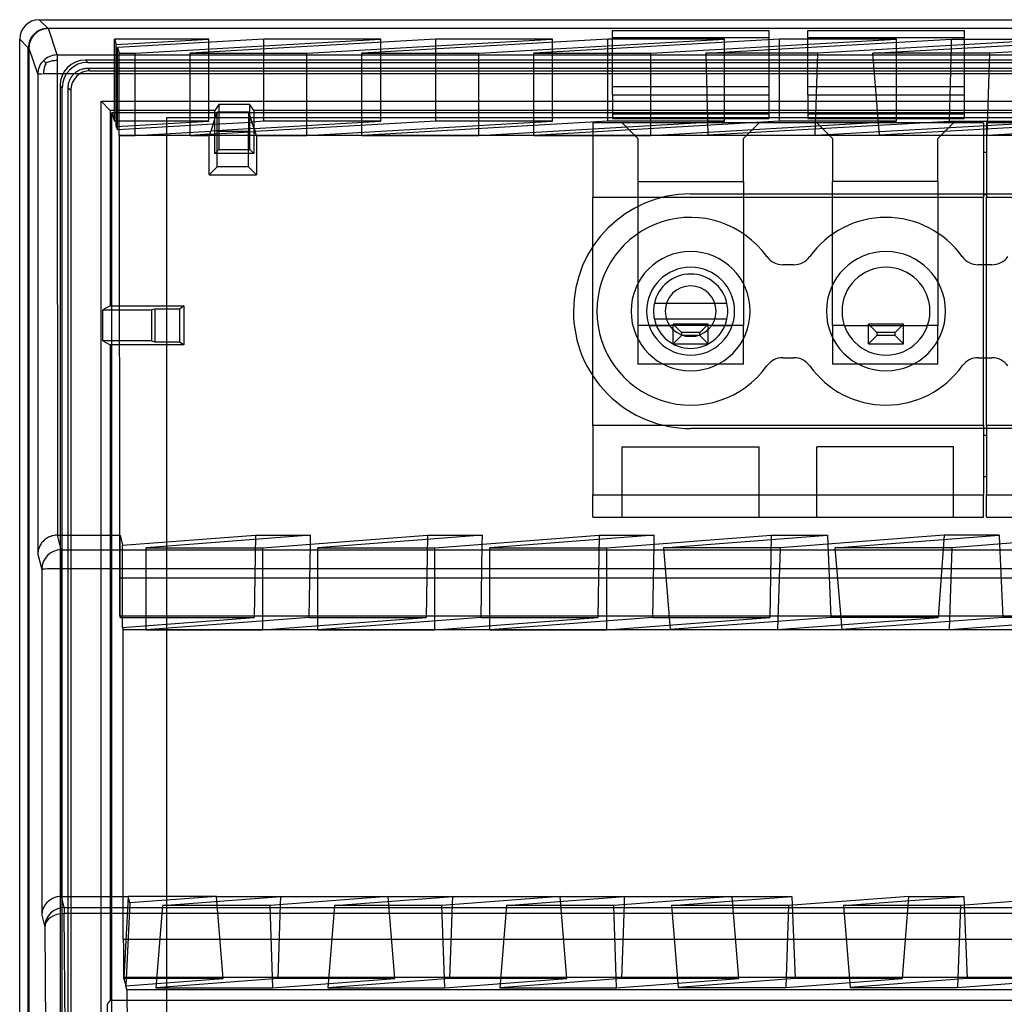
# Model space of a CAD drawing. Header units: millimetres. Extents: x 169.7 to 222.2, y -144 to -51.8.
# Tile 7 of 8: x 169.7 to 194.9, y -77 to -51.8. Entities that reach past the tile are written whole.
import ezdxf

# ---------------------------------------------------------------- set-up
doc = ezdxf.new("R2010")
doc.units = ezdxf.units.MM
doc.layers.add('MAIN-1', color=7, linetype='Continuous')
doc.layers.add('MAIN-2', color=7, linetype='Continuous')

msp = doc.modelspace()

# ---------------------------------------------------------------- linework, layer by layer
at = {"layer": 'MAIN-1'}
for p, q in [((170.371, -52.042), (170.151, -51.822)), ((170.151, -51.822), (221.667, -51.822)), ((170.371, -52.042), (221.448, -52.042)), ((221.431, -52.05), (170.388, -52.05)), ((170.612, -52.723), (170.388, -52.05)), ((184.824, -52.282), (184.824, -52.095)), ((184.824, -52.095), (188.824, -52.095)), ((188.824, -52.095), (188.824, -52.282)), ((189.824, -52.282), (189.824, -52.095)), ((189.824, -52.095), (193.824, -52.095)), ((193.824, -52.095), (193.824, -52.282)), ((169.652, -52.322), (169.872, -52.542)), ((169.652, -81.395), (169.652, -52.322)), ((172.079, -52.321), (172.124, -52.456)), ((174.493, -52.321), (172.079, -52.321)), ((172.124, -52.456), (174.493, -52.321)), ((175.901, -52.321), (172.151, -52.535)), ((172.603, -52.68), (178.893, -52.321)), ((180.301, -52.321), (174.011, -52.68)), ((178.893, -52.321), (175.901, -52.321)), ((175.901, -52.492), (175.901, -52.321)), ((177.003, -52.68), (183.293, -52.321)), ((184.701, -52.321), (178.411, -52.68)), ((183.293, -52.321), (180.301, -52.321)), ((180.301, -52.492), (180.301, -52.321)), ((181.403, -52.68), (187.693, -52.321)), ((189.101, -52.321), (182.811, -52.68)), ((187.693, -52.321), (184.701, -52.321)), ((184.701, -52.492), (184.701, -52.321)), ((188.824, -52.282), (184.824, -52.282)), ((185.803, -52.68), (192.093, -52.321)), ((187.211, -52.68), (193.501, -52.321)), ((192.093, -52.321), (189.101, -52.321)), ((189.101, -52.492), (189.101, -52.321)), ((193.824, -52.282), (189.824, -52.282)), ((196.372, -52.321), (190.082, -52.68)), ((191.489, -52.68), (197.78, -52.321)), ((193.497, -52.485), (193.501, -52.321)), ((193.501, -52.321), (196.372, -52.321)), ((200.772, -52.321), (194.482, -52.68)), ((169.872, -141.118), (169.872, -52.542)), ((169.888, -52.551), (170.112, -53.224)), ((169.888, -52.551), (169.888, -141.11)), ((172.151, -52.535), (172.199, -52.68)), ((170.26, -52.87), (170.259, -52.87)), ((170.262, -52.872), (170.26, -52.87)), ((170.265, -52.875), (170.262, -52.872)), ((170.269, -52.878), (170.265, -52.875)), ((170.275, -52.883), (170.269, -52.878)), ((170.281, -52.889), (170.275, -52.883)), ((170.288, -52.895), (170.281, -52.889)), ((170.297, -52.903), (170.288, -52.895)), ((170.306, -52.912), (170.297, -52.903)), ((170.316, -52.922), (170.306, -52.912)), ((170.327, -52.932), (170.316, -52.922)), ((170.353, -52.92), (170.327, -52.932)), ((170.38, -52.909), (170.353, -52.92)), ((170.407, -52.9), (170.38, -52.909)), ((170.433, -52.891), (170.407, -52.9)), ((170.46, -52.884), (170.433, -52.891)), ((170.487, -52.878), (170.46, -52.884)), ((170.515, -52.874), (170.487, -52.878)), ((170.544, -52.871), (170.515, -52.874)), ((170.576, -52.869), (170.544, -52.871)), ((170.612, -52.868), (170.576, -52.869)), ((170.612, -52.723), (221.206, -52.723)), ((170.612, -52.723), (170.612, -52.868)), ((170.612, -52.868), (170.612, -53.206)), ((172.199, -52.68), (172.603, -52.68)), ((174.011, -52.68), (177.003, -52.68)), ((178.411, -52.68), (181.403, -52.68)), ((182.811, -52.68), (185.803, -52.68)), ((190.082, -52.68), (187.211, -52.68)), ((194.482, -52.68), (191.489, -52.68)), ((170.264, -53.149), (170.262, -53.178)), ((170.267, -53.122), (170.264, -53.149)), ((170.271, -53.097), (170.267, -53.122)), ((170.276, -53.073), (170.271, -53.097)), ((170.282, -53.05), (170.276, -53.073)), ((170.289, -53.026), (170.282, -53.05)), ((170.297, -53.002), (170.289, -53.026)), ((170.306, -52.979), (170.297, -53.002)), ((170.317, -52.955), (170.306, -52.979)), ((170.328, -52.933), (170.317, -52.955)), ((170.112, -53.223), (170.116, -65.49)), ((170.262, -53.178), (170.261, -53.211)), ((221.206, -53.206), (170.612, -53.206)), ((170.613, -53.206), (170.617, -65.007)), ((189.467, -58.09), (189.182, -58.09)), ((194.537, -58.09), (194.182, -58.09)), ((194.324, -60.469), (194.324, -58.09)), ((194.394, -60.469), (194.394, -58.09)), ((187.753, -59.079), (185.896, -59.079)), ((185.76, -59.643), (185.947, -59.643)), ((187.753, -59.479), (185.896, -59.479)), ((187.702, -59.643), (187.889, -59.643)), ((190.76, -59.643), (192.889, -59.643)), ((189.182, -60.469), (189.467, -60.469)), ((194.182, -60.469), (194.537, -60.469)), ((170.531, -65.015), (170.503, -65.02)), ((170.559, -65.01), (170.531, -65.015)), ((170.588, -65.008), (170.559, -65.01)), ((170.616, -65.007), (170.588, -65.008)), ((170.616, -65.007), (172.221, -65.007)), ((170.715, -65.384), (170.617, -65.007)), ((172.221, -65.007), (172.286, -65.266)), ((172.286, -65.266), (175.687, -65.007)), ((177.095, -65.007), (172.886, -65.328)), ((175.687, -65.007), (177.095, -65.007)), ((175.878, -65.328), (180.087, -65.007)), ((177.091, -65.235), (177.095, -65.007)), ((181.495, -65.007), (177.286, -65.328)), ((180.087, -65.007), (181.495, -65.007)), ((180.278, -65.328), (184.487, -65.007)), ((181.491, -65.235), (181.495, -65.007)), ((185.895, -65.007), (181.686, -65.328)), ((184.487, -65.007), (185.895, -65.007)), ((184.678, -65.328), (188.887, -65.007)), ((185.891, -65.235), (185.895, -65.007)), ((186.127, -65.327), (190.324, -65.007)), ((188.887, -65.007), (190.324, -65.007)), ((193.316, -65.007), (189.119, -65.327)), ((190.324, -65.007), (190.333, -65.234)), ((190.527, -65.327), (194.724, -65.007)), ((194.724, -65.007), (193.316, -65.007)), ((197.716, -65.007), (193.519, -65.327)), ((194.724, -65.007), (194.733, -65.234)), ((170.183, -65.252), (170.169, -65.276)), ((170.197, -65.229), (170.183, -65.252)), ((170.213, -65.207), (170.197, -65.229)), ((170.23, -65.186), (170.213, -65.207)), ((170.249, -65.165), (170.23, -65.186)), ((170.269, -65.145), (170.249, -65.165)), ((170.29, -65.126), (170.269, -65.145)), ((170.313, -65.108), (170.29, -65.126)), ((170.338, -65.091), (170.313, -65.108)), ((170.363, -65.076), (170.338, -65.091)), ((170.39, -65.061), (170.363, -65.076)), ((170.418, -65.048), (170.39, -65.061)), ((170.446, -65.037), (170.418, -65.048)), ((170.474, -65.028), (170.446, -65.037)), ((170.503, -65.02), (170.474, -65.028)), ((170.118, -65.455), (170.116, -65.49)), ((170.116, -65.49), (170.215, -65.884)), ((170.122, -65.421), (170.118, -65.455)), ((170.128, -65.389), (170.122, -65.421)), ((170.137, -65.358), (170.128, -65.389)), ((170.146, -65.329), (170.137, -65.358)), ((170.157, -65.302), (170.146, -65.329)), ((170.169, -65.276), (170.157, -65.302)), ((170.715, -65.384), (221.104, -65.384)), ((170.715, -65.384), (170.715, -65.867)), ((172.886, -65.328), (175.878, -65.328)), ((177.286, -65.328), (180.278, -65.328)), ((181.686, -65.328), (184.678, -65.328)), ((189.119, -65.327), (186.127, -65.327)), ((193.519, -65.327), (190.527, -65.327)), ((170.215, -65.884), (170.217, -74.73)), ((170.715, -65.867), (170.718, -74.246)), ((221.104, -65.867), (170.716, -65.867)), ((170.438, -74.331), (170.414, -74.348)), ((170.464, -74.315), (170.438, -74.331)), ((170.491, -74.301), (170.464, -74.315)), ((170.518, -74.288), (170.491, -74.301)), ((170.547, -74.277), (170.518, -74.288)), ((170.575, -74.267), (170.547, -74.277)), ((170.604, -74.26), (170.575, -74.267)), ((170.632, -74.254), (170.604, -74.26)), ((170.661, -74.25), (170.632, -74.254)), ((170.689, -74.247), (170.661, -74.25)), ((170.717, -74.246), (170.689, -74.247)), ((170.718, -74.246), (170.717, -74.246)), ((170.717, -74.246), (170.717, -74.246)), ((170.717, -74.246), (170.717, -74.246)), ((170.717, -74.246), (170.717, -74.246)), ((170.717, -74.246), (170.717, -74.246)), ((170.717, -74.246), (170.717, -74.246)), ((170.717, -74.246), (170.717, -74.246)), ((170.717, -74.246), (170.717, -74.246)), ((170.717, -74.246), (170.717, -74.246)), ((170.717, -74.246), (170.717, -74.246)), ((170.717, -74.246), (170.717, -74.246)), ((170.717, -74.246), (170.717, -74.246)), ((170.717, -74.246), (170.717, -74.246)), ((170.717, -74.246), (170.717, -74.246)), ((170.717, -74.246), (170.717, -74.246)), ((170.717, -74.246), (170.717, -74.246)), ((170.717, -74.246), (170.717, -74.246)), ((170.717, -74.246), (170.717, -74.246)), ((170.717, -74.246), (170.717, -74.246)), ((170.717, -74.246), (170.717, -74.246)), ((170.717, -74.246), (170.717, -74.246)), ((170.717, -74.246), (170.717, -74.246)), ((170.717, -74.246), (170.717, -74.246)), ((170.717, -74.246), (170.717, -74.246)), ((170.717, -74.246), (170.717, -74.246)), ((170.718, -74.246), (170.718, -74.246)), ((170.718, -74.246), (170.718, -74.246)), ((170.718, -74.246), (170.718, -74.246)), ((170.718, -74.246), (170.718, -74.246)), ((170.718, -74.246), (170.718, -74.246)), ((170.718, -74.246), (170.718, -74.246)), ((170.718, -74.246), (170.718, -74.246)), ((170.718, -74.246), (170.718, -74.246)), ((170.718, -74.246), (170.718, -74.246)), ((170.718, -74.246), (170.718, -74.246)), ((170.718, -74.246), (170.718, -74.246)), ((170.718, -74.246), (170.718, -74.246)), ((170.718, -74.246), (170.718, -74.246)), ((170.718, -74.246), (170.718, -74.246)), ((170.718, -74.246), (170.718, -74.246)), ((170.718, -74.246), (170.718, -74.246)), ((170.718, -74.246), (170.718, -74.246)), ((170.718, -74.246), (170.718, -74.246)), ((170.718, -74.246), (170.718, -74.246)), ((170.718, -74.246), (170.718, -74.246)), ((170.718, -74.246), (170.718, -74.246)), ((170.718, -74.246), (170.718, -74.246)), ((170.718, -74.246), (170.718, -74.246)), ((170.718, -74.246), (170.718, -74.246)), ((170.718, -74.246), (170.718, -74.246)), ((170.718, -74.246), (172.432, -74.246)), ((170.793, -74.533), (170.718, -74.246)), ((172.474, -74.415), (172.432, -74.246)), ((174.685, -74.246), (172.432, -74.246)), ((174.685, -74.246), (172.474, -74.415)), ((173.309, -74.477), (176.335, -74.246)), ((174.685, -74.246), (176.335, -74.246)), ((179.085, -74.246), (176.059, -74.477)), ((176.328, -74.456), (176.335, -74.246)), ((176.335, -74.246), (179.085, -74.246)), ((177.709, -74.477), (180.735, -74.246)), ((179.085, -74.246), (180.735, -74.246)), ((183.485, -74.246), (180.459, -74.477)), ((180.728, -74.456), (180.735, -74.246)), ((180.735, -74.246), (183.485, -74.246)), ((182.109, -74.477), (185.135, -74.246)), ((183.485, -74.246), (185.135, -74.246)), ((187.885, -74.246), (184.859, -74.477)), ((185.128, -74.456), (185.135, -74.246)), ((185.135, -74.246), (187.885, -74.246)), ((186.337, -74.481), (189.414, -74.246)), ((187.885, -74.246), (189.414, -74.246)), ((192.406, -74.246), (189.329, -74.481)), ((189.414, -74.246), (189.423, -74.473)), ((190.737, -74.481), (193.814, -74.246)), ((192.406, -74.246), (193.814, -74.246)), ((196.806, -74.246), (193.729, -74.481)), ((193.814, -74.246), (193.823, -74.473)), ((170.247, -74.568), (170.238, -74.597)), ((170.258, -74.541), (170.247, -74.568)), ((170.27, -74.516), (170.258, -74.541)), ((170.284, -74.492), (170.27, -74.516)), ((170.298, -74.469), (170.284, -74.492)), ((170.314, -74.447), (170.298, -74.469)), ((170.331, -74.426), (170.314, -74.447)), ((170.35, -74.405), (170.331, -74.426)), ((170.37, -74.385), (170.35, -74.405)), ((170.391, -74.366), (170.37, -74.385)), ((170.414, -74.348), (170.391, -74.366)), ((170.793, -74.533), (221.026, -74.533)), ((170.793, -74.533), (170.793, -74.685)), ((176.059, -74.477), (173.309, -74.477)), ((180.459, -74.477), (177.709, -74.477)), ((184.859, -74.477), (182.109, -74.477)), ((189.329, -74.481), (186.337, -74.481)), ((193.729, -74.481), (190.737, -74.481)), ((170.219, -74.694), (170.217, -74.73)), ((170.217, -74.73), (170.293, -75.032)), ((170.223, -74.661), (170.219, -74.694)), ((170.229, -74.628), (170.223, -74.661)), ((170.238, -74.597), (170.229, -74.628)), ((221.026, -74.685), (170.793, -74.685)), ((170.818, -77.644), (170.793, -74.685)), ((170.293, -75.032), (170.317, -77.846))]:
    msp.add_line(p, q, dxfattribs=at)
for centre, radius, start, end in [((186.824, -59.279), 1.525, 0, 180), ((191.824, -59.279), 1.525, 0, 180), ((186.824, -59.279), 1.125, 0, 180), ((191.824, -59.279), 1.125, 0, 180), ((186.824, -59.279), 0.95, 90, 167.8468), ((186.824, -59.279), 0.95, 12.1532, 90), ((186.824, -59.279), 0.95, 167.8468, 192.1532), ((186.824, -59.279), 0.95, 347.8468, 12.1532), ((186.824, -59.279), 1.525, 180, 0), ((186.824, -59.279), 1.125, 180, 0), ((191.824, -59.279), 1.525, 180, 0), ((191.824, -59.279), 1.125, 180, 0), ((186.824, -59.279), 0.95, 192.1532, 270), ((186.824, -59.279), 0.95, 270, 347.8468)]:
    msp.add_arc(centre, radius, start, end, dxfattribs=at)
for centre, major_axis, ratio, start_param, end_param in [((170.152, -52.322), (0.354, -0.354), 0.999315, 2.356537, 3.926648), ((170.372, -52.542), (-0.354, 0.354), 0.999315, -0.785056, 0.785056), ((170.388, -52.55), (-0.158, 0.475), 0.999619, -0.321575, 1.25115), ((170.612, -53.223), (0.474, 0.158), 0.999619, 2.034835, 2.819951), ((170.612, -53.223), (0.474, 0.158), 0.999619, 1.249221, 2.034835), ((170.612, -53.223), (-0.5, 0), 0.034899, -0.790922, -0.008732), ((170.612, -53.223), (-0.5, 0), 0.034899, -1.570807, -0.790922), ((186.824, -59.279), (-2.4, 0), 1, -2.519728, 0), ((191.824, -59.279), (-2.4, 0), 1, -2.519728, -0.621864), ((189.182, -57.59), (0, 0.5), 1, 2.192661, 3.141593), ((189.467, -57.59), (0, 0.5), 1, 3.141593, 4.090524), ((194.182, -57.59), (0, 0.5), 1, 2.192661, 3.141593), ((194.537, -57.59), (0, 0.5), 1, 3.141593, 4.090524), ((186.824, -59.279), (-2.4, 0), 1, 0, 2.519728), ((189.182, -60.969), (0, 0.5), 1, 0, 0.948932), ((189.467, -60.969), (0, 0.5), 1, -0.948932, 0), ((194.182, -60.969), (0, 0.5), 1, 0, 0.948932), ((194.537, -60.969), (0, 0.5), 1, -0.948932, 0), ((191.824, -59.279), (-2.4, 0), 1, 0.621864, 2.519728), ((170.715, -65.884), (0.485, 0.121), 0.999353, 1.32606, 2.896551), ((170.715, -65.884), (-0.5, 0), 0.034899, -1.573605, -0.008732), ((170.793, -75.032), (0.485, 0.121), 0.999353, 1.32606, 2.896551), ((170.793, -75.032), (-0.5, -0.004), 0.694646, -1.576535, -0.012131)]:
    msp.add_ellipse(centre, major_axis=major_axis, ratio=ratio, start_param=start_param, end_param=end_param, dxfattribs=at)
at = {"layer": 'MAIN-2'}
for p, q in [((172.079, -54.421), (172.079, -52.321)), ((174.493, -54.421), (174.493, -52.321)), ((178.893, -54.421), (178.893, -52.321)), ((183.293, -54.421), (183.293, -52.321)), ((184.824, -53.745), (184.824, -52.282)), ((187.693, -54.421), (187.693, -52.321)), ((188.824, -52.282), (188.824, -53.745)), ((189.824, -53.745), (189.824, -52.282)), ((192.093, -54.421), (192.093, -52.321)), ((193.824, -52.282), (193.824, -53.745)), ((172.124, -54.557), (172.124, -52.456)), ((172.151, -54.636), (172.151, -52.535)), ((175.901, -54.421), (175.901, -52.492)), ((180.301, -54.421), (180.301, -52.492)), ((184.701, -54.421), (184.701, -52.492)), ((189.101, -54.421), (189.101, -52.492)), ((193.45, -54.424), (193.497, -52.485)), ((171.335, -52.856), (171.392, -52.913)), ((220.484, -52.856), (171.335, -52.856)), ((171.392, -52.913), (220.427, -52.913)), ((172.199, -54.781), (172.199, -52.68)), ((172.603, -54.781), (172.603, -52.68)), ((174.011, -54.781), (174.011, -52.68)), ((177.003, -54.781), (177.003, -52.68)), ((178.411, -54.781), (178.411, -52.68)), ((181.403, -54.781), (181.403, -52.68)), ((182.811, -54.781), (182.811, -52.68)), ((185.803, -54.781), (185.803, -52.68)), ((187.211, -52.68), (187.261, -54.778)), ((190.011, -54.778), (190.082, -52.68)), ((191.661, -54.778), (191.489, -52.68)), ((194.411, -54.778), (194.482, -52.68)), ((171.064, -53.187), (171.081, -53.172)), ((171.081, -53.172), (171.099, -53.159)), ((171.099, -53.159), (171.117, -53.146)), ((171.117, -53.146), (171.136, -53.134)), ((171.136, -53.134), (171.155, -53.123)), ((171.155, -53.123), (171.175, -53.113)), ((171.175, -53.113), (171.195, -53.104)), ((171.195, -53.104), (171.216, -53.095)), ((171.216, -53.095), (171.237, -53.088)), ((171.237, -53.088), (171.258, -53.081)), ((171.258, -53.081), (171.279, -53.076)), ((171.279, -53.076), (171.301, -53.071)), ((171.301, -53.071), (171.323, -53.068)), ((171.323, -53.068), (171.346, -53.065)), ((171.346, -53.065), (171.369, -53.064)), ((171.369, -53.064), (171.392, -53.063)), ((171.392, -53.063), (220.427, -53.063)), ((171.458, -53.129), (171.392, -53.063)), ((171.458, -53.129), (220.361, -53.129)), ((170.911, -53.428), (170.917, -53.407)), ((170.917, -53.407), (170.925, -53.387)), ((170.925, -53.387), (170.933, -53.366)), ((170.933, -53.366), (170.942, -53.346)), ((170.942, -53.346), (170.952, -53.326)), ((170.952, -53.326), (170.963, -53.307)), ((170.963, -53.307), (170.975, -53.288)), ((170.975, -53.288), (170.988, -53.269)), ((170.988, -53.269), (171.002, -53.251)), ((171.002, -53.251), (171.016, -53.234)), ((171.016, -53.234), (171.031, -53.218)), ((171.031, -53.218), (171.047, -53.202)), ((171.047, -53.202), (171.064, -53.187)), ((170.685, -53.505), (170.685, -140.155)), ((170.743, -53.563), (170.685, -53.505)), ((170.743, -140.097), (170.743, -53.563)), ((170.893, -53.54), (170.895, -53.517)), ((170.893, -53.563), (170.893, -53.54)), ((170.893, -140.097), (170.893, -53.563)), ((170.893, -53.563), (170.958, -53.628)), ((170.895, -53.517), (170.897, -53.494)), ((170.897, -53.494), (170.901, -53.472)), ((170.901, -53.472), (170.905, -53.45)), ((170.905, -53.45), (170.911, -53.428)), ((170.958, -53.628), (170.958, -80.246)), ((184.824, -53.532), (188.824, -53.532)), ((189.824, -53.532), (193.824, -53.532)), ((171.737, -80.246), (171.737, -53.908)), ((171.737, -53.91), (171.97, -54.141)), ((171.739, -53.908), (220.082, -53.908)), ((184.824, -53.745), (184.824, -54.346)), ((184.824, -53.745), (188.824, -53.745)), ((188.824, -53.745), (188.824, -54.346)), ((189.824, -53.745), (189.824, -54.346)), ((189.824, -53.745), (193.824, -53.745)), ((193.824, -53.745), (193.824, -54.346)), ((174.644, -54.141), (171.97, -54.141)), ((171.97, -54.141), (171.97, -59.142)), ((174.745, -53.989), (174.644, -54.141)), ((174.644, -55.242), (174.644, -54.141)), ((175.545, -53.989), (174.745, -53.989)), ((174.745, -53.989), (174.745, -54.33)), ((175.647, -54.141), (175.545, -53.989)), ((175.545, -54.33), (175.545, -53.989)), ((216.172, -54.141), (175.647, -54.141)), ((175.647, -54.141), (175.647, -55.242)), ((174.696, -54.208), (172.008, -54.208)), ((172.008, -80.356), (172.008, -54.208)), ((172.008, -54.208), (172.079, -54.421)), ((174.493, -54.421), (172.079, -54.421)), ((172.124, -54.557), (174.493, -54.421)), ((218.409, -54.33), (173.409, -54.33)), ((173.409, -54.33), (173.409, -54.33)), ((173.409, -54.33), (173.409, -139.33)), ((174.6, -54.496), (174.696, -54.208)), ((174.704, -54.185), (174.696, -54.208)), ((175.518, -54.208), (174.696, -54.208)), ((175.51, -54.185), (174.704, -54.185)), ((175.51, -54.185), (174.704, -54.185)), ((174.745, -54.33), (174.745, -55.141)), ((175.518, -54.208), (175.51, -54.185)), ((216.187, -54.208), (175.518, -54.208)), ((175.518, -54.208), (175.595, -54.439)), ((175.545, -55.141), (175.545, -54.33)), ((175.901, -54.421), (175.595, -54.439)), ((175.651, -54.607), (178.893, -54.421)), ((180.301, -54.421), (175.677, -54.686)), ((178.893, -54.421), (175.901, -54.421)), ((177.003, -54.781), (183.293, -54.421)), ((184.701, -54.421), (178.411, -54.781)), ((183.293, -54.421), (180.301, -54.421)), ((181.403, -54.781), (187.693, -54.421)), ((189.101, -54.421), (182.811, -54.781)), ((187.693, -54.421), (184.701, -54.421)), ((184.824, -54.232), (188.824, -54.232)), ((184.824, -54.346), (188.824, -54.346)), ((185.803, -54.781), (192.093, -54.421)), ((193.45, -54.424), (187.261, -54.778)), ((192.093, -54.421), (189.101, -54.421)), ((189.824, -54.232), (193.824, -54.232)), ((189.824, -54.346), (193.824, -54.346)), ((190.011, -54.778), (196.2, -54.424)), ((197.85, -54.424), (191.661, -54.778)), ((196.2, -54.424), (193.45, -54.424)), ((194.411, -54.778), (200.6, -54.424)), ((172.124, -54.557), (172.151, -54.636)), ((174.6, -54.496), (172.151, -54.636)), ((172.603, -54.781), (174.542, -54.67)), ((174.515, -54.752), (174.542, -54.67)), ((174.515, -54.752), (175.677, -54.686)), ((174.6, -54.496), (174.542, -54.67)), ((175.651, -54.607), (174.542, -54.67)), ((174.6, -54.496), (175.595, -54.439)), ((174.708, -55.582), (174.708, -54.681)), ((175.506, -54.681), (174.708, -54.681)), ((175.506, -55.582), (175.506, -54.681)), ((175.651, -54.607), (175.595, -54.439)), ((175.651, -54.607), (175.677, -54.686)), ((175.709, -54.781), (175.677, -54.686)), ((184.324, -54.459), (184.324, -54.459)), ((184.324, -54.459), (184.324, -56.359)), ((194.324, -54.459), (184.324, -54.459)), ((185.074, -54.459), (185.074, -54.459)), ((185.474, -54.859), (185.074, -54.459)), ((188.575, -54.459), (188.175, -54.859)), ((188.575, -54.459), (188.575, -54.459)), ((190.052, -54.459), (190.052, -54.459)), ((190.452, -54.859), (190.052, -54.459)), ((193.554, -54.459), (193.154, -54.859)), ((193.554, -54.459), (193.554, -54.459)), ((194.324, -54.459), (194.324, -54.459)), ((194.324, -54.459), (194.324, -56.359)), ((194.394, -54.459), (194.394, -56.359)), ((194.394, -54.459), (194.394, -54.459)), ((204.394, -54.459), (194.394, -54.459)), ((172.199, -54.781), (172.2, -54.783)), ((172.199, -54.781), (172.603, -54.781)), ((172.2, -54.783), (172.203, -66.105)), ((174.504, -54.783), (172.2, -54.783)), ((174.515, -54.752), (174.011, -54.781)), ((174.011, -54.781), (174.505, -54.781)), ((174.504, -54.783), (174.505, -54.781)), ((174.504, -55.786), (174.504, -54.783)), ((174.515, -54.752), (174.505, -54.781)), ((175.709, -54.781), (174.505, -54.781)), ((175.709, -54.781), (175.71, -54.783)), ((175.709, -54.781), (177.003, -54.781)), ((175.71, -54.783), (175.71, -55.786)), ((216.091, -54.783), (175.71, -54.783)), ((178.411, -54.781), (181.403, -54.781)), ((182.811, -54.781), (185.803, -54.781)), ((185.474, -54.859), (185.474, -54.859)), ((185.474, -54.859), (185.474, -55.959)), ((187.261, -54.778), (190.011, -54.778)), ((188.175, -54.859), (188.175, -54.859)), ((188.175, -55.959), (188.175, -54.859)), ((190.452, -54.859), (190.452, -55.959)), ((190.452, -54.859), (190.452, -54.859)), ((191.661, -54.778), (194.411, -54.778)), ((193.154, -55.959), (193.154, -54.859)), ((193.154, -54.859), (193.154, -54.859)), ((174.644, -55.242), (174.745, -55.141)), ((174.745, -55.141), (175.545, -55.141)), ((175.545, -55.141), (175.647, -55.242)), ((175.647, -55.242), (174.644, -55.242)), ((194.324, -55.209), (194.324, -55.209)), ((194.324, -55.209), (194.394, -55.209)), ((194.394, -55.209), (194.394, -55.209)), ((174.708, -55.582), (174.504, -55.786)), ((175.506, -55.582), (174.708, -55.582)), ((175.71, -55.786), (175.506, -55.582)), ((174.504, -55.786), (175.71, -55.786)), ((185.474, -55.959), (185.474, -59.643)), ((185.474, -55.959), (188.175, -55.959)), ((188.175, -55.959), (188.175, -59.643)), ((190.452, -59.643), (190.452, -55.959)), ((193.154, -55.959), (190.452, -55.959)), ((193.154, -55.959), (193.154, -59.643)), ((184.324, -62.199), (184.324, -56.359)), ((184.324, -56.359), (194.324, -56.359)), ((186.824, -56.279), (186.824, -56.279)), ((186.824, -56.279), (201.894, -56.279)), ((194.324, -56.289), (194.324, -56.289)), ((194.324, -56.289), (194.394, -56.289)), ((194.324, -58.09), (194.324, -56.359)), ((194.394, -56.289), (194.394, -56.289)), ((194.394, -58.09), (194.394, -56.359)), ((194.394, -56.359), (204.394, -56.359)), ((188.775, -57.881), (188.775, -57.881)), ((189.874, -57.881), (189.874, -57.881)), ((193.775, -57.881), (193.775, -57.881)), ((189.182, -58.09), (189.182, -58.09)), ((189.467, -58.09), (189.467, -58.09)), ((194.182, -58.09), (194.182, -58.09)), ((194.537, -58.09), (194.537, -58.09)), ((171.97, -59.142), (171.777, -59.245)), ((171.97, -59.142), (173.85, -59.142)), ((173.109, -59.223), (173.026, -59.245)), ((173.409, -59.223), (173.109, -59.223)), ((173.109, -59.223), (173.109, -60.059)), ((173.748, -59.223), (173.409, -59.223)), ((173.85, -59.142), (173.748, -59.223)), ((173.748, -60.059), (173.748, -59.223)), ((173.85, -59.142), (173.85, -60.14)), ((185.896, -59.079), (185.896, -59.079)), ((187.753, -59.079), (187.753, -59.079)), ((171.777, -60.037), (171.777, -59.245)), ((171.777, -59.245), (173.026, -59.245)), ((173.026, -59.245), (173.026, -60.037)), ((188.175, -59.643), (185.474, -59.643)), ((185.474, -59.643), (185.474, -59.643)), ((185.474, -59.643), (185.474, -60.634)), ((185.76, -59.643), (185.76, -59.643)), ((185.896, -59.479), (185.896, -59.479)), ((185.947, -59.643), (186.285, -59.643)), ((186.285, -59.643), (186.285, -59.643)), ((186.379, -60.109), (186.379, -59.609)), ((187.269, -59.609), (186.379, -59.609)), ((186.379, -59.609), (186.379, -59.609)), ((186.379, -59.609), (186.589, -59.819)), ((187.059, -59.819), (187.269, -59.609)), ((187.269, -60.109), (187.269, -59.609)), ((187.269, -59.609), (187.269, -59.609)), ((187.364, -59.643), (187.364, -59.643)), ((187.364, -59.643), (187.702, -59.643)), ((187.753, -59.479), (187.753, -59.479)), ((187.889, -59.643), (187.889, -59.643)), ((188.175, -60.634), (188.175, -59.643)), ((188.175, -59.643), (188.175, -59.643)), ((190.76, -59.643), (190.452, -59.643)), ((190.452, -59.643), (190.452, -59.643)), ((190.452, -59.643), (190.452, -60.634)), ((190.76, -59.643), (190.76, -59.643)), ((191.379, -60.109), (191.379, -59.609)), ((192.269, -59.609), (191.379, -59.609)), ((191.379, -59.609), (191.379, -59.609)), ((191.379, -59.609), (191.589, -59.819)), ((192.059, -59.819), (192.269, -59.609)), ((192.269, -60.109), (192.269, -59.609)), ((192.269, -59.609), (192.269, -59.609)), ((192.889, -59.643), (192.889, -59.643)), ((193.154, -59.643), (192.889, -59.643)), ((193.154, -60.634), (193.154, -59.643)), ((193.154, -59.643), (193.154, -59.643)), ((186.379, -60.109), (186.589, -59.899)), ((186.589, -59.819), (186.589, -59.899)), ((187.059, -59.819), (186.589, -59.819)), ((187.059, -59.899), (186.589, -59.899)), ((187.059, -59.899), (187.059, -59.819)), ((187.269, -60.109), (187.059, -59.899)), ((191.379, -60.109), (191.589, -59.899)), ((191.589, -59.819), (191.589, -59.899)), ((192.059, -59.819), (191.589, -59.819)), ((192.059, -59.899), (191.589, -59.899)), ((192.059, -59.899), (192.059, -59.819)), ((192.269, -60.109), (192.059, -59.899)), ((171.777, -60.037), (171.97, -60.14)), ((173.026, -60.037), (171.777, -60.037)), ((171.97, -60.14), (171.97, -76.898)), ((173.85, -60.14), (171.97, -60.14)), ((173.026, -60.037), (173.109, -60.059)), ((173.109, -60.059), (173.409, -60.059)), ((173.409, -60.059), (173.748, -60.059)), ((173.748, -60.059), (173.85, -60.14)), ((186.379, -60.109), (187.269, -60.109)), ((186.379, -60.109), (186.379, -60.109)), ((187.269, -60.109), (187.269, -60.109)), ((191.379, -60.109), (192.269, -60.109)), ((191.379, -60.109), (191.379, -60.109)), ((192.269, -60.109), (192.269, -60.109)), ((189.182, -60.469), (189.182, -60.469)), ((189.467, -60.469), (189.467, -60.469)), ((194.182, -60.469), (194.182, -60.469)), ((194.324, -62.199), (194.324, -60.469)), ((194.394, -62.199), (194.394, -60.469)), ((194.537, -60.469), (194.537, -60.469)), ((188.175, -60.634), (185.474, -60.634)), ((185.474, -60.634), (185.474, -60.634)), ((188.175, -60.634), (188.175, -60.634)), ((188.775, -60.677), (188.775, -60.677)), ((189.874, -60.677), (189.874, -60.677)), ((190.452, -60.634), (190.452, -60.634)), ((193.154, -60.634), (190.452, -60.634)), ((193.154, -60.634), (193.154, -60.634)), ((193.775, -60.677), (193.775, -60.677)), ((184.324, -62.199), (184.324, -63.971)), ((194.324, -62.199), (184.324, -62.199)), ((194.324, -62.199), (194.324, -63.971)), ((194.394, -62.199), (194.394, -63.971)), ((204.394, -62.199), (194.394, -62.199)), ((201.894, -62.279), (186.824, -62.279)), ((186.824, -62.279), (186.824, -62.279)), ((194.324, -62.449), (194.324, -62.449)), ((194.324, -62.449), (194.394, -62.449)), ((194.394, -62.449), (194.394, -62.449)), ((185.074, -62.749), (188.575, -62.749)), ((185.074, -62.749), (185.074, -62.749)), ((185.074, -64.549), (185.074, -62.749)), ((188.575, -62.749), (188.575, -62.749)), ((188.575, -64.549), (188.575, -62.749)), ((190.052, -62.749), (190.052, -62.749)), ((193.554, -62.749), (190.052, -62.749)), ((190.052, -64.549), (190.052, -62.749)), ((193.554, -62.749), (193.554, -62.749)), ((193.554, -64.549), (193.554, -62.749)), ((194.324, -63.509), (194.324, -63.509)), ((194.324, -63.509), (194.394, -63.509)), ((194.394, -63.509), (194.394, -63.509)), ((184.324, -64.549), (184.324, -63.971)), ((184.324, -63.971), (194.324, -63.971)), ((194.324, -64.549), (194.324, -63.971)), ((194.394, -64.549), (194.394, -63.971)), ((194.394, -63.971), (204.394, -63.971)), ((184.324, -64.549), (194.324, -64.549)), ((184.324, -64.549), (184.324, -64.549)), ((185.074, -64.549), (185.074, -64.549)), ((188.575, -64.549), (188.575, -64.549)), ((190.052, -64.549), (190.052, -64.549)), ((193.554, -64.549), (193.554, -64.549)), ((194.324, -64.549), (194.324, -64.549)), ((194.394, -64.549), (194.394, -64.549)), ((194.394, -64.549), (204.394, -64.549)), ((172.222, -67.111), (172.221, -65.007)), ((175.687, -65.007), (175.653, -67.111)), ((180.087, -65.007), (180.053, -67.111)), ((184.487, -65.007), (184.453, -67.111)), ((188.887, -65.007), (188.853, -67.111)), ((193.316, -65.007), (193.161, -67.111)), ((172.286, -67.367), (172.286, -65.266)), ((177.061, -67.111), (177.091, -65.235)), ((181.461, -67.111), (181.491, -65.235)), ((185.861, -67.111), (185.891, -65.235)), ((190.333, -65.234), (190.411, -67.111)), ((194.733, -65.234), (194.811, -67.111)), ((172.886, -67.429), (172.886, -65.328)), ((175.878, -67.429), (175.878, -65.328)), ((177.286, -67.429), (177.286, -65.328)), ((180.278, -67.429), (180.278, -65.328)), ((181.686, -67.429), (181.686, -65.328)), ((184.678, -67.429), (184.678, -65.328)), ((186.127, -65.327), (186.299, -67.424)), ((189.119, -65.327), (189.049, -67.424)), ((190.699, -67.424), (190.527, -65.327)), ((193.449, -67.424), (193.519, -65.327)), ((219.616, -66.105), (172.203, -66.105)), ((172.212, -67.07), (172.222, -67.111)), ((172.212, -67.07), (219.607, -67.07)), ((172.222, -67.111), (175.653, -67.111)), ((172.286, -67.367), (175.653, -67.111)), ((177.061, -67.111), (172.886, -67.429)), ((175.878, -67.429), (180.053, -67.111)), ((177.061, -67.111), (180.053, -67.111)), ((181.461, -67.111), (177.286, -67.429)), ((180.278, -67.429), (184.453, -67.111)), ((181.461, -67.111), (184.453, -67.111)), ((185.861, -67.111), (181.686, -67.429)), ((184.678, -67.429), (188.853, -67.111)), ((185.861, -67.111), (188.853, -67.111)), ((190.411, -67.111), (186.299, -67.424)), ((189.049, -67.424), (193.161, -67.111)), ((193.161, -67.111), (190.411, -67.111)), ((194.811, -67.111), (190.699, -67.424)), ((193.449, -67.424), (197.561, -67.111)), ((197.561, -67.111), (194.811, -67.111)), ((172.286, -67.367), (172.302, -67.431)), ((172.304, -75.345), (172.302, -67.431)), ((219.517, -67.431), (172.302, -67.431)), ((172.886, -67.429), (175.878, -67.429)), ((177.286, -67.429), (180.278, -67.429)), ((181.686, -67.429), (184.678, -67.429)), ((186.299, -67.424), (189.049, -67.424)), ((190.699, -67.424), (193.449, -67.424)), ((172.432, -74.246), (172.321, -76.344)), ((174.857, -76.344), (174.685, -74.246)), ((179.257, -76.344), (179.085, -74.246)), ((183.657, -76.344), (183.485, -74.246)), ((188.057, -76.344), (187.885, -74.246)), ((192.251, -76.35), (192.406, -74.246)), ((172.474, -74.415), (172.369, -76.533)), ((173.309, -74.477), (173.137, -76.582)), ((176.129, -76.582), (176.059, -74.477)), ((176.264, -76.344), (176.328, -74.456)), ((177.709, -74.477), (177.537, -76.582)), ((180.529, -76.582), (180.459, -74.477)), ((180.664, -76.344), (180.728, -74.456)), ((182.109, -74.477), (181.937, -76.582)), ((184.929, -76.582), (184.859, -74.477)), ((185.064, -76.344), (185.128, -74.456)), ((186.337, -74.481), (186.509, -76.578)), ((189.329, -74.481), (189.259, -76.578)), ((189.423, -74.473), (189.501, -76.35)), ((190.737, -74.481), (190.909, -76.578)), ((193.729, -74.481), (193.659, -76.578)), ((193.823, -74.473), (193.901, -76.35)), ((219.515, -75.345), (172.304, -75.345)), ((172.321, -76.344), (172.313, -76.309)), ((172.313, -76.309), (219.506, -76.309)), ((172.321, -76.344), (172.369, -76.533)), ((174.857, -76.344), (172.321, -76.344)), ((172.369, -76.533), (174.857, -76.344)), ((176.264, -76.344), (173.137, -76.582)), ((176.129, -76.582), (179.257, -76.344)), ((179.257, -76.344), (176.264, -76.344)), ((180.664, -76.344), (177.537, -76.582)), ((180.529, -76.582), (183.657, -76.344)), ((183.657, -76.344), (180.664, -76.344)), ((185.064, -76.344), (181.937, -76.582)), ((184.929, -76.582), (188.057, -76.344)), ((188.057, -76.344), (185.064, -76.344)), ((189.501, -76.35), (186.509, -76.578)), ((189.259, -76.578), (192.251, -76.35)), ((192.251, -76.35), (189.501, -76.35)), ((193.901, -76.35), (190.909, -76.578)), ((193.659, -76.578), (196.651, -76.35)), ((196.651, -76.35), (193.901, -76.35)), ((172.392, -76.628), (172.369, -76.533)), ((173.137, -76.582), (176.129, -76.582)), ((177.537, -76.582), (180.529, -76.582)), ((181.937, -76.582), (184.929, -76.582)), ((186.509, -76.578), (189.259, -76.578)), ((190.909, -76.578), (193.659, -76.578)), ((172.392, -76.628), (172.403, -77.932)), ((172.392, -76.628), (219.427, -76.628)), ((171.97, -76.898), (171.889, -77.006)), ((171.889, -77.006), (171.889, -81.448)), ((171.97, -76.898), (219.848, -76.898))]:
    msp.add_line(p, q, dxfattribs=at)
for start, end in [(90, 270), (270, 90)]:
    msp.add_arc((186.824, -59.279), 0.65, start, end, dxfattribs=at)
for centre, major_axis, ratio, start_param, end_param in [((171.335, -53.506), (0.46, -0.46), 0.999315, 2.356417, 3.926648), ((171.393, -53.563), (-0.46, 0.46), 0.999315, -0.785176, 0.785056), ((171.458, -53.629), (0.354, -0.354), 0.999315, 2.356529, 3.926657), ((171.335, -53.506), (0.46, -0.46), 0.999315, -2.356537, -2.356493), ((171.393, -53.563), (-0.46, 0.46), 0.999315, 0.785056, 0.785157), ((174.704, -54.685), (0, 0.5), 0.008726, -1.562069, -0.000047), ((174.704, -54.685), (0, 0.5), 0.008726, -0.000047, 0.026181), ((175.51, -54.685), (0, -0.5), 0.008726, -3.141546, -1.579524), ((175.51, -54.685), (0, -0.5), 0.008726, 3.115412, 3.14164), ((186.824, -59.279), (0, 3), 1, 0, 1.570796), ((186.824, -59.279), (0, 3), 1, 1.570796, 3.141593), ((172.212, -66.07), (0, 1), 0.008727, 1.605395, 3.106687), ((172.313, -75.31), (0, -1), 0.008727, -1.535898, -0.031195)]:
    msp.add_ellipse(centre, major_axis=major_axis, ratio=ratio, start_param=start_param, end_param=end_param, dxfattribs=at)

doc.saveas('drawing.dxf')
